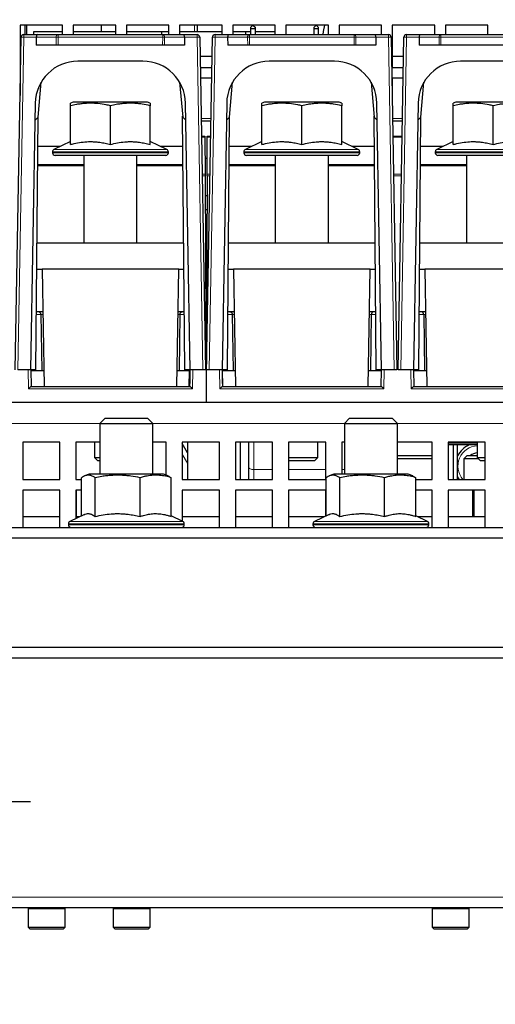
# Paper-space layout 'Blatt5' of a CAD drawing. Header units: millimetres. Extents: x 5 to 418, y 2 to 292.
# Tile 4 of 30: x 167 to 211, y 106 to 199. Entities that reach past the tile are written whole.
import ezdxf

# ---------------------------------------------------------------- set-up
doc = ezdxf.new("R2010")
doc.units = ezdxf.units.MM
doc.layers.add('SLD-0', color=7, linetype='Continuous')
doc.styles.add('SLDTEXTSTYLE1', font='TXT', dxfattribs={"width": 0.605})
doc.dimstyles.new('SLDDIMSTYLE6', dxfattribs={"dimtxt": 3.5, "dimasz": 3.302, "dimexe": 0, "dimexo": 0.0625, "dimgap": 0.875, "dimtad": 1, "dimlfac": 2, "dimrnd": 1e-09, "dimzin": 12, "dimdsep": 46, "dimtxsty": 'SLDTEXTSTYLE1', "dimsah": 1, "dimcen": 0.09, "dimadec": 0, "dimazin": 3, "dimtfac": 1, "dimtofl": 0, "dimtmove": 0, "dimatfit": 3, "dimfxl": 1, "dimfrac": 2, "dimtolj": 1, "dimtzin": 12, "dimarcsym": 0})

# ---------------------------------------------------------------- blocks, each defined once
blk = doc.blocks.new('_D_33')
at = {"layer": 'SLD-0', "color": 7}
for p, q in [((113.293, 145.918), (113.293, 87.596)), ((260.793, 125.168), (260.793, 87.596)), ((260.793, 88.596), (113.293, 88.596))]:
    blk.add_line(p, q, dxfattribs=at)
for points in [[(113.293, 88.596), (116.595, 88.088), (116.595, 89.104)], [(260.793, 88.596), (257.491, 89.104), (257.491, 88.088)]]:
    blk.add_solid(points, dxfattribs=at)
at = {"layer": 'SLD-0', "color": 7, "insert": (183.032, 93.108), "char_height": 3.5, "attachment_point": 1, "style": 'SLDTEXTSTYLE1'}
blk.add_mtext('295', dxfattribs=at)
blk = doc.blocks.new('_D_34')
at = {"layer": 'SLD-0', "color": 7}
for p, q in [((113.293, 153.905), (113.293, 269.669)), ((309.293, 153.905), (309.293, 269.669)), ((113.293, 268.669), (309.293, 268.669))]:
    blk.add_line(p, q, dxfattribs=at)
for points in [[(113.293, 268.669), (116.595, 268.161), (116.595, 269.177)], [(309.293, 268.669), (305.991, 269.177), (305.991, 268.161)]]:
    blk.add_solid(points, dxfattribs=at)
at = {"layer": 'SLD-0', "color": 7, "insert": (207.282, 273.18), "char_height": 3.5, "attachment_point": 1, "style": 'SLDTEXTSTYLE1'}
blk.add_mtext('392', dxfattribs=at)
blk = doc.blocks.new('_D_35')
at = {"layer": 'SLD-0', "color": 7}
for p, q in [((161.793, 119.168), (161.793, 95.182)), ((260.793, 119.168), (260.793, 95.182)), ((161.793, 96.182), (260.793, 96.182))]:
    blk.add_line(p, q, dxfattribs=at)
for points in [[(161.793, 96.182), (165.095, 95.674), (165.095, 96.69)], [(260.793, 96.182), (257.491, 96.69), (257.491, 95.674)]]:
    blk.add_solid(points, dxfattribs=at)
at = {"layer": 'SLD-0', "color": 7, "insert": (207.282, 100.694), "char_height": 3.5, "attachment_point": 1, "style": 'SLDTEXTSTYLE1'}
blk.add_mtext('198', dxfattribs=at)
blk = doc.blocks.new('SW_CENTERMARKSYMBOL_5')
at = {"layer": 'SLD-0', "color": 0}
for p, q in [((0, 3), (0, 6)), ((0, 0), (0, 1.5)), ((-3, 0), (-6, 0)), ((0, 0), (-1.5, 0)), ((0, 0), (0, -1.5)), ((0, 0), (1.5, 0)), ((3, 0), (6, 0)), ((0, -3), (0, -6))]:
    blk.add_line(p, q, dxfattribs=at)

psp = doc.layouts.new('Blatt5')

# ---------------------------------------------------------------- linework, layer by layer
at = {"color": 7, "linetype": 'Continuous', "lineweight": 25}
for p, q in [((170.7926, 198.1183), (166.7926, 198.1183)), ((166.7926, 198.1183), (166.7926, 194.1183)), ((167.2676, 197.2183), (167.2676, 198.1183)), ((167.4426, 197.2183), (167.4426, 198.1183)), ((170.7926, 197.2183), (170.7926, 198.1183)), ((175.7926, 198.1183), (171.7926, 198.1183)), ((171.7926, 198.1183), (171.7926, 197.2183)), ((174.4426, 197.5183), (174.4426, 198.1183)), ((175.7926, 197.2183), (175.7926, 198.1183)), ((180.7926, 198.1183), (176.7926, 198.1183)), ((176.7926, 198.1183), (176.7926, 197.2183)), ((180.7926, 197.2183), (180.7926, 198.1183)), ((185.7926, 198.1183), (181.7926, 198.1183)), ((181.7926, 198.1183), (181.7926, 197.2183)), ((183.4426, 198.1183), (183.4426, 197.5183)), ((185.7926, 197.2183), (185.7926, 198.1183)), ((190.7926, 198.1183), (186.7926, 198.1183)), ((186.7926, 198.1183), (186.7926, 197.2183)), ((188.6926, 198.1013), (188.4926, 197.9013)), ((188.6926, 198.1013), (188.8926, 197.9013)), ((190.7926, 197.2183), (190.7926, 198.1183)), ((195.7926, 198.1183), (191.7926, 198.1183)), ((191.7926, 198.1183), (191.7926, 197.2183)), ((194.4426, 197.9013), (194.6426, 198.1013)), ((194.6426, 198.1013), (194.8426, 197.9013)), ((195.7926, 197.2183), (195.7926, 198.1183)), ((200.7926, 198.1183), (196.7926, 198.1183)), ((196.7926, 198.1183), (196.7926, 197.2183)), ((200.7926, 197.2183), (200.7926, 198.1183)), ((205.7926, 198.1183), (201.7926, 198.1183)), ((201.7926, 198.1183), (201.7926, 194.1183)), ((205.7926, 197.2183), (205.7926, 198.1183)), ((210.7926, 198.1183), (206.7926, 198.1183)), ((206.7926, 198.1183), (206.7926, 197.2183)), ((210.7926, 197.2183), (210.7926, 198.1183)), ((167.1381, 197.2183), (168.4231, 197.2183)), ((168.0926, 197.2183), (168.0926, 197.5183)), ((168.0926, 197.5183), (170.7926, 197.5183)), ((168.4231, 197.2183), (170.3733, 197.2183)), ((170.3733, 197.2183), (180.2119, 197.2183)), ((171.7926, 197.5183), (175.7926, 197.5183)), ((176.7926, 197.5183), (180.0926, 197.5183)), ((180.0926, 197.5183), (180.7926, 197.5183)), ((180.0926, 197.5183), (180.0926, 197.2183)), ((180.2119, 197.2183), (182.1621, 197.2183)), ((181.7926, 197.5183), (185.7926, 197.5183)), ((182.1621, 197.2183), (183.4471, 197.2183)), ((185.1381, 197.2183), (186.4231, 197.2183)), ((186.4231, 197.2183), (188.3733, 197.2183)), ((186.7926, 197.5183), (188.0442, 197.5183)), ((188.0442, 197.2183), (188.0442, 197.5183)), ((188.0442, 197.5183), (188.4926, 197.5183)), ((188.3733, 197.2183), (198.2119, 197.2183)), ((188.4926, 197.7779), (188.4926, 197.9013)), ((188.4926, 197.7779), (188.8926, 197.7779)), ((188.4926, 197.2183), (188.4926, 197.7779)), ((188.8926, 197.9013), (188.8926, 197.7779)), ((188.8926, 197.7779), (188.8926, 197.2183)), ((188.8926, 197.5183), (190.7926, 197.5183)), ((194.4426, 197.7779), (194.4426, 197.9013)), ((194.4426, 197.7779), (194.8426, 197.7779)), ((194.4426, 197.2183), (194.4426, 197.7779)), ((194.8426, 197.9013), (194.8426, 197.7779)), ((194.8426, 197.7779), (194.8426, 197.2183)), ((198.2119, 197.2183), (200.1621, 197.2183)), ((200.1621, 197.2183), (201.4471, 197.2183)), ((203.1381, 197.2183), (204.4231, 197.2183)), ((204.4231, 197.2183), (206.3733, 197.2183)), ((206.3733, 197.2183), (216.2119, 197.2183)), ((166.3426, 165.7183), (166.8881, 196.9727)), ((168.3196, 196.964), (168.325, 196.2183)), ((170.2019, 196.2183), (168.325, 196.2183)), ((170.3787, 196.2183), (170.2019, 196.2183)), ((180.2065, 196.2183), (170.3787, 196.2183)), ((180.3833, 196.2183), (180.2065, 196.2183)), ((182.2602, 196.2183), (180.3833, 196.2183)), ((182.2656, 196.964), (182.2602, 196.2183)), ((183.697, 196.9727), (184.2426, 165.7183)), ((184.3426, 165.7183), (184.8881, 196.9727)), ((186.3196, 196.964), (186.325, 196.2183)), ((188.2019, 196.2183), (186.325, 196.2183)), ((188.3787, 196.2183), (188.2019, 196.2183)), ((198.2065, 196.2183), (188.3787, 196.2183)), ((198.3833, 196.2183), (198.2065, 196.2183)), ((200.2602, 196.2183), (198.3833, 196.2183)), ((200.2656, 196.964), (200.2602, 196.2183)), ((201.697, 196.9727), (202.2426, 165.7183)), ((202.3426, 165.7183), (202.8881, 196.9727)), ((204.3196, 196.964), (204.325, 196.2183)), ((206.2019, 196.2183), (204.325, 196.2183)), ((206.3787, 196.2183), (206.2019, 196.2183)), ((216.2065, 196.2183), (206.3787, 196.2183)), ((166.8566, 195.1683), (166.7926, 195.1683)), ((178.3556, 194.7183), (172.2296, 194.7183)), ((184.8566, 195.1683), (183.7285, 195.1683)), ((196.3556, 194.7183), (190.2296, 194.7183)), ((202.8566, 195.1683), (201.7926, 195.1683)), ((214.3556, 194.7183), (208.2296, 194.7183)), ((166.7926, 194.1183), (166.8383, 194.1183)), ((183.7469, 194.1183), (184.8383, 194.1183)), ((201.7926, 194.1183), (202.8383, 194.1183)), ((166.8209, 193.1183), (166.7926, 193.1183)), ((166.7926, 193.1183), (166.7926, 191.4988)), ((168.4942, 189.4683), (168.7809, 192.7447)), ((181.8043, 192.7447), (182.091, 189.4683)), ((184.8209, 193.1183), (183.7643, 193.1183)), ((186.4942, 189.4683), (186.7809, 192.7447)), ((199.8043, 192.7447), (200.091, 189.4683)), ((202.8209, 193.1183), (201.7926, 193.1183)), ((201.7926, 193.1183), (201.7926, 191.4988)), ((204.4942, 189.4683), (204.7809, 192.7447)), ((168.2302, 190.7881), (167.7926, 165.7183)), ((171.7926, 190.8683), (171.5426, 190.7683)), ((178.7926, 190.8683), (171.7926, 190.8683)), ((179.0426, 190.7683), (178.7926, 190.8683)), ((182.7926, 165.7183), (182.355, 190.7881)), ((186.2302, 190.7881), (185.7926, 165.7183)), ((189.7926, 190.8683), (189.5426, 190.7683)), ((196.7926, 190.8683), (189.7926, 190.8683)), ((197.0426, 190.7683), (196.7926, 190.8683)), ((200.7926, 165.7183), (200.355, 190.7881)), ((204.2302, 190.7881), (203.7926, 165.7183)), ((207.7926, 190.8683), (207.5426, 190.7683)), ((214.7926, 190.8683), (207.7926, 190.8683)), ((171.5426, 186.8905), (171.5426, 190.5363)), ((175.2926, 186.8905), (175.2926, 190.5363)), ((179.0426, 186.8905), (179.0426, 190.5363)), ((189.5426, 186.8905), (189.5426, 190.5363)), ((193.2926, 186.8905), (193.2926, 190.5363)), ((197.0426, 186.8905), (197.0426, 190.5363)), ((207.5426, 186.8905), (207.5426, 190.5363)), ((211.2926, 186.8905), (211.2926, 190.5363)), ((168.202, 189.1762), (168.4942, 189.4683)), ((168.2926, 165.7183), (168.5005, 189.54)), ((182.2926, 165.7183), (182.0847, 189.54)), ((182.091, 189.4683), (182.3831, 189.1762)), ((183.8341, 189.1183), (184.751, 189.1183)), ((186.202, 189.1762), (186.4942, 189.4683)), ((186.2926, 165.7183), (186.5005, 189.54)), ((200.2926, 165.7183), (200.0847, 189.54)), ((200.091, 189.4683), (200.3831, 189.1762)), ((201.8341, 189.1183), (202.751, 189.1183)), ((204.202, 189.1762), (204.4942, 189.4683)), ((204.2926, 165.7183), (204.5005, 189.54)), ((171.5426, 187.161), (169.9869, 186.4356)), ((180.5982, 186.4356), (179.0426, 187.161)), ((183.8594, 187.6683), (184.1835, 187.6683)), ((184.1835, 187.6683), (184.1838, 187.5951)), ((184.1838, 187.5951), (184.199, 184.1128)), ((184.3862, 184.1128), (184.4014, 187.5951)), ((184.4014, 187.5951), (184.4017, 187.6683)), ((184.4017, 187.6683), (184.7257, 187.6683)), ((189.5426, 187.161), (187.9869, 186.4356)), ((198.5982, 186.4356), (197.0426, 187.161)), ((201.8594, 187.6683), (202.7257, 187.6683)), ((207.5426, 187.161), (205.9869, 186.4356)), ((170.5932, 186.7183), (168.4759, 186.7183)), ((169.8426, 186.2091), (169.8426, 186.1183)), ((182.1093, 186.7183), (179.992, 186.7183)), ((180.7426, 186.1183), (180.7426, 186.2091)), ((188.5932, 186.7183), (186.4759, 186.7183)), ((187.8426, 186.2091), (187.8426, 186.1183)), ((200.1093, 186.7183), (197.992, 186.7183)), ((198.7426, 186.1183), (198.7426, 186.2091)), ((206.5932, 186.7183), (204.4759, 186.7183)), ((205.8426, 186.2091), (205.8426, 186.1183)), ((175.2926, 185.8683), (170.0926, 185.8683)), ((172.7926, 185.8683), (172.7926, 177.6683)), ((180.4926, 185.8683), (175.2926, 185.8683)), ((177.7926, 177.6683), (177.7926, 185.8683)), ((184.1924, 185.6183), (184.3927, 185.6183)), ((193.2926, 185.8683), (188.0926, 185.8683)), ((190.7926, 185.8683), (190.7926, 177.6683)), ((198.4926, 185.8683), (193.2926, 185.8683)), ((195.7926, 177.6683), (195.7926, 185.8683)), ((211.2926, 185.8683), (206.0926, 185.8683)), ((208.7926, 185.8683), (208.7926, 177.6683)), ((216.4926, 185.8683), (211.2926, 185.8683)), ((168.4601, 184.9183), (169.0425, 184.9183)), ((168.7926, 184.9683), (168.4606, 184.9683)), ((172.7926, 184.9683), (168.7926, 184.9683)), ((168.7926, 184.9183), (168.7935, 184.9683)), ((169.0425, 184.9183), (172.7926, 184.9183)), ((181.7926, 184.9683), (177.7926, 184.9683)), ((177.7926, 184.9183), (181.5426, 184.9183)), ((181.5426, 184.9183), (182.125, 184.9183)), ((181.7917, 184.9683), (181.7926, 184.9183)), ((182.1246, 184.9683), (181.7926, 184.9683)), ((184.199, 184.1128), (184.1998, 183.9404)), ((184.3854, 183.9404), (184.3862, 184.1128)), ((186.4601, 184.9183), (187.0425, 184.9183)), ((186.7926, 184.9683), (186.4606, 184.9683)), ((190.7926, 184.9683), (186.7926, 184.9683)), ((186.7926, 184.9183), (186.7935, 184.9683)), ((187.0425, 184.9183), (190.7926, 184.9183)), ((199.7926, 184.9683), (195.7926, 184.9683)), ((195.7926, 184.9183), (199.5426, 184.9183)), ((199.5426, 184.9183), (200.125, 184.9183)), ((199.7917, 184.9683), (199.7926, 184.9183)), ((200.1246, 184.9683), (199.7926, 184.9683)), ((204.4601, 184.9183), (205.0425, 184.9183)), ((204.7926, 184.9683), (204.4606, 184.9683)), ((208.7926, 184.9683), (204.7926, 184.9683)), ((204.7926, 184.9183), (204.7935, 184.9683)), ((205.0425, 184.9183), (208.7926, 184.9183)), ((184.1998, 183.9404), (184.2926, 162.6683)), ((184.3854, 183.9404), (184.2926, 162.6683)), ((184.2078, 182.0933), (184.3773, 182.0933)), ((184.3715, 180.7433), (184.2137, 180.7433)), ((184.3677, 179.8933), (184.2174, 179.8933)), ((184.2188, 179.5683), (184.3663, 179.5683)), ((168.3969, 177.6683), (182.1883, 177.6683)), ((186.3969, 177.6683), (200.1883, 177.6683)), ((204.3969, 177.6683), (218.1883, 177.6683)), ((168.3751, 175.1683), (168.8608, 175.1683)), ((181.7244, 175.1683), (168.8608, 175.1683)), ((168.8608, 175.1683), (169.0528, 164.1683)), ((181.5324, 164.1683), (181.7244, 175.1683)), ((181.7244, 175.1683), (182.2101, 175.1683)), ((186.3751, 175.1683), (186.8608, 175.1683)), ((199.7244, 175.1683), (186.8608, 175.1683)), ((186.8608, 175.1683), (187.0528, 164.1683)), ((199.5324, 164.1683), (199.7244, 175.1683)), ((199.7244, 175.1683), (200.2101, 175.1683)), ((204.3751, 175.1683), (204.8608, 175.1683)), ((217.7244, 175.1683), (204.8608, 175.1683)), ((204.8608, 175.1683), (205.0528, 164.1683)), ((168.9306, 171.1683), (168.3401, 171.1683)), ((182.245, 171.1683), (181.6546, 171.1683)), ((186.9306, 171.1683), (186.3401, 171.1683)), ((200.245, 171.1683), (199.6546, 171.1683)), ((204.9306, 171.1683), (204.3401, 171.1683)), ((168.7548, 170.9227), (168.836, 165.6683)), ((181.8303, 170.9227), (181.7492, 165.6683)), ((184.3293, 171.0874), (184.2559, 171.0874)), ((186.7548, 170.9227), (186.836, 165.6683)), ((199.8303, 170.9227), (199.7492, 165.6683)), ((204.7548, 170.9227), (204.836, 165.6683)), ((167.7926, 165.7183), (166.5927, 165.7183)), ((168.2926, 165.7183), (167.7926, 165.7183)), ((167.8007, 165.7183), (167.8278, 164.1683)), ((167.8016, 165.6683), (168.836, 165.6683)), ((168.836, 165.6683), (169.0266, 165.6683)), ((181.5586, 165.6683), (181.7492, 165.6683)), ((181.7492, 165.6683), (182.7402, 165.6683)), ((182.7926, 165.7183), (182.2926, 165.7183)), ((182.714, 164.1683), (182.7402, 165.6683)), ((182.7393, 165.7183), (182.7619, 164.4265)), ((182.7574, 164.1683), (182.7844, 165.7183)), ((183.9925, 165.7183), (182.7926, 165.7183)), ((184.2426, 165.7183), (183.9925, 165.7183)), ((184.5927, 165.7183), (184.3426, 165.7183)), ((185.7926, 165.7183), (184.5927, 165.7183)), ((186.2926, 165.7183), (185.7926, 165.7183)), ((185.8007, 165.7183), (185.8278, 164.1683)), ((185.8233, 164.4265), (185.8458, 165.7183)), ((185.845, 165.6683), (186.836, 165.6683)), ((185.8711, 164.1683), (185.845, 165.6683)), ((186.836, 165.6683), (187.0266, 165.6683)), ((199.5586, 165.6683), (199.7492, 165.6683)), ((199.7492, 165.6683), (200.7836, 165.6683)), ((200.7926, 165.7183), (200.2926, 165.7183)), ((200.7574, 164.1683), (200.7844, 165.7183)), ((201.9925, 165.7183), (200.7926, 165.7183)), ((202.2426, 165.7183), (201.9925, 165.7183)), ((202.5927, 165.7183), (202.3426, 165.7183)), ((203.7926, 165.7183), (202.5927, 165.7183)), ((204.2926, 165.7183), (203.7926, 165.7183)), ((203.8007, 165.7183), (203.8278, 164.1683)), ((203.8016, 165.6683), (204.836, 165.6683)), ((204.836, 165.6683), (205.0266, 165.6683)), ((167.8277, 164.1683), (182.7574, 164.1683)), ((185.8277, 164.1683), (200.7574, 164.1683)), ((203.8277, 164.1683), (218.7574, 164.1683)), ((130.2926, 162.6683), (184.2926, 162.6683)), ((184.2926, 162.6683), (238.2926, 162.6683)), ((174.7926, 161.1683), (174.2926, 160.6683)), ((174.7926, 161.1683), (178.7926, 161.1683)), ((179.2926, 160.6683), (178.7926, 161.1683)), ((197.7926, 161.1683), (197.2926, 160.6683)), ((197.7926, 161.1683), (201.7926, 161.1683)), ((202.2926, 160.6683), (201.7926, 161.1683)), ((174.2926, 160.6683), (174.2926, 155.9183)), ((174.2926, 160.6683), (179.2926, 160.6683)), ((179.2926, 155.9183), (179.2926, 160.6683)), ((197.2926, 160.6683), (197.2926, 155.9183)), ((197.2926, 160.6683), (202.2926, 160.6683)), ((202.2926, 155.9183), (202.2926, 160.6683)), ((170.5426, 158.9183), (167.0426, 158.9183)), ((167.0426, 158.9183), (167.0426, 155.4183)), ((170.5426, 155.4183), (170.5426, 158.9183)), ((174.2926, 158.9183), (172.0426, 158.9183)), ((172.0426, 158.9183), (172.0426, 155.4183)), ((173.7926, 158.9183), (173.7926, 157.4751)), ((180.5426, 158.9183), (179.2926, 158.9183)), ((180.5426, 155.8183), (180.5426, 158.9183)), ((185.5426, 158.9183), (182.0426, 158.9183)), ((182.0426, 158.9183), (182.0426, 155.4183)), ((182.5426, 157.9375), (182.0426, 158.8035)), ((182.5426, 158.9183), (182.5426, 155.4183)), ((185.5426, 155.4183), (185.5426, 158.9183)), ((190.5426, 158.9183), (187.0426, 158.9183)), ((187.0426, 158.9183), (187.0426, 155.4183)), ((187.5426, 155.4183), (187.5426, 158.9183)), ((188.2926, 158.9183), (188.2926, 156.5552)), ((190.5426, 155.4183), (190.5426, 158.9183)), ((195.5426, 158.9183), (192.0426, 158.9183)), ((192.0426, 158.9183), (192.0426, 155.4183)), ((194.7926, 157.4751), (194.7926, 158.9183)), ((195.5426, 155.4183), (195.5426, 158.9183)), ((197.2926, 158.9183), (197.0426, 158.9183)), ((197.0426, 158.9183), (197.0426, 155.9183)), ((205.5426, 158.9183), (202.2926, 158.9183)), ((205.5426, 155.4183), (205.5426, 158.9183)), ((210.5426, 158.9183), (207.0426, 158.9183)), ((207.0426, 158.9183), (207.0426, 155.4183)), ((209.7926, 158.8433), (207.0426, 158.8433)), ((209.7926, 158.6683), (207.0426, 158.6683)), ((207.5426, 158.9183), (207.5426, 158.8433)), ((207.5426, 158.6683), (207.5426, 155.4183)), ((207.9426, 158.8433), (207.9426, 158.9183)), ((207.9426, 155.4183), (207.9426, 158.6683)), ((209.7926, 158.9183), (209.7926, 157.4751)), ((210.5426, 155.4183), (210.5426, 158.9183)), ((173.7926, 157.4751), (174.0993, 157.1683)), ((173.7926, 157.4751), (174.03, 157.4751)), ((174.03, 157.4751), (174.2926, 157.4751)), ((192.03, 157.4751), (194.7926, 157.4751)), ((194.4858, 157.1683), (194.7926, 157.4751)), ((202.3426, 157.6683), (202.2926, 157.6183)), ((205.5426, 157.3683), (202.2926, 157.3683)), ((202.3426, 157.6683), (205.5426, 157.6683)), ((208.8426, 157.6683), (208.5426, 157.3683)), ((208.5426, 157.3683), (208.5426, 155.4183)), ((209.8993, 157.3683), (208.5426, 157.3683)), ((208.8426, 157.6683), (209.7926, 157.6683)), ((209.7926, 157.4751), (210.0993, 157.1683)), ((209.7926, 157.4751), (210.03, 157.4751)), ((210.03, 157.4751), (210.5426, 157.4751)), ((174.2882, 157.1683), (174.0993, 157.1683)), ((188.2926, 156.5552), (188.2926, 155.4183)), ((192.0426, 157.2251), (192.0993, 157.1683)), ((192.2882, 157.1683), (192.0993, 157.1683)), ((194.4858, 157.1683), (192.2882, 157.1683)), ((210.2882, 157.1683), (210.0993, 157.1683)), ((210.5426, 157.1683), (210.2882, 157.1683)), ((167.0426, 155.4183), (170.5426, 155.4183)), ((172.0426, 155.4183), (172.5681, 155.4183)), ((172.5681, 151.9898), (172.5681, 155.5863)), ((173.2926, 155.9183), (172.8639, 155.7469)), ((174.4197, 155.9183), (173.2926, 155.9183)), ((173.8569, 151.9405), (173.8569, 155.5863)), ((180.2926, 155.9183), (174.4197, 155.9183)), ((178.0814, 151.9405), (178.0814, 155.5863)), ((180.7212, 155.7469), (180.2926, 155.9183)), ((181.017, 151.9405), (181.017, 155.5863)), ((182.0426, 155.4183), (185.5426, 155.4183)), ((187.0426, 155.4183), (190.5426, 155.4183)), ((192.0426, 155.4183), (195.5426, 155.4183)), ((195.5681, 151.9898), (195.5681, 155.5863)), ((196.2926, 155.9183), (195.8639, 155.7469)), ((197.4197, 155.9183), (196.2926, 155.9183)), ((196.8569, 151.9405), (196.8569, 155.5863)), ((203.2926, 155.9183), (197.4197, 155.9183)), ((201.0814, 151.9405), (201.0814, 155.5863)), ((203.7212, 155.7469), (203.2926, 155.9183)), ((204.017, 151.9405), (204.017, 155.5863)), ((204.017, 155.4183), (205.5426, 155.4183)), ((207.0426, 155.4183), (210.5426, 155.4183)), ((208.1314, 155.392), (207.9426, 155.7049)), ((170.5426, 154.4183), (167.0426, 154.4183)), ((167.0426, 154.4183), (167.0426, 150.9183)), ((170.5426, 150.9183), (170.5426, 154.4183)), ((172.5681, 154.4183), (172.0426, 154.4183)), ((172.0426, 154.4183), (172.0426, 151.7447)), ((172.0641, 154.4183), (172.0641, 151.9183)), ((172.0641, 154.4183), (172.0641, 151.9183)), ((185.5426, 154.4183), (182.0426, 154.4183)), ((182.0426, 154.4183), (182.0426, 151.5116)), ((185.5426, 150.9183), (185.5426, 154.4183)), ((190.5426, 154.4183), (187.0426, 154.4183)), ((187.0426, 154.4183), (187.0426, 150.9183)), ((190.5426, 150.9183), (190.5426, 154.4183)), ((195.5426, 154.4183), (192.0426, 154.4183)), ((192.0426, 154.4183), (192.0426, 150.9183)), ((195.5426, 151.9779), (195.5426, 154.4183)), ((205.5426, 154.4183), (204.017, 154.4183)), ((205.5426, 150.9183), (205.5426, 154.4183)), ((210.5426, 154.4183), (207.0426, 154.4183)), ((207.0426, 154.4183), (207.0426, 150.9183)), ((209.3641, 151.9183), (209.3641, 154.4183)), ((209.3641, 151.9183), (209.3641, 154.4183)), ((209.4641, 154.4183), (209.4641, 151.9183)), ((209.4641, 154.4183), (209.4641, 151.9183)), ((210.5426, 150.9183), (210.5426, 154.4183)), ((170.5426, 151.9183), (167.0426, 151.9183)), ((172.8625, 152.1271), (171.4869, 151.4856)), ((172.4148, 151.9183), (172.0426, 151.9183)), ((182.0982, 151.4856), (181.017, 151.9898)), ((185.5426, 151.9183), (182.0426, 151.9183)), ((190.5426, 151.9183), (187.0426, 151.9183)), ((195.4148, 151.9183), (192.0426, 151.9183)), ((195.8625, 152.1271), (194.4869, 151.4856)), ((205.0982, 151.4856), (204.017, 151.9898)), ((205.5426, 151.9183), (204.1703, 151.9183)), ((210.5426, 151.9183), (207.0426, 151.9183)), ((155.7926, 150.9183), (211.2926, 150.9183)), ((171.3426, 151.2591), (171.3426, 151.1683)), ((182.0426, 150.9234), (182.0426, 150.9183)), ((182.2426, 151.1683), (182.2426, 151.2591)), ((194.3426, 151.2591), (194.3426, 151.1683)), ((205.2426, 151.1683), (205.2426, 151.2591)), ((211.2926, 150.9183), (266.7926, 150.9183)), ((272.7926, 149.9183), (149.7926, 149.9183)), ((126.0426, 139.6683), (296.5426, 139.6683)), ((126.0426, 138.6683), (296.5426, 138.6683)), ((287.0476, 115.1683), (135.5376, 115.1683)), ((167.5426, 115.1683), (167.5426, 115.0683)), ((167.5426, 115.0683), (167.5426, 113.3683)), ((171.0426, 115.0683), (171.0426, 115.1683)), ((171.0426, 113.3683), (171.0426, 115.0683)), ((175.5426, 115.1683), (175.5426, 115.0683)), ((175.5426, 115.0683), (175.5426, 113.3683)), ((179.0426, 115.0683), (179.0426, 115.1683)), ((179.0426, 113.3683), (179.0426, 115.0683)), ((205.5426, 115.1683), (205.5426, 115.0683)), ((205.5426, 115.0683), (205.5426, 113.3683)), ((209.0426, 115.0683), (209.0426, 115.1683)), ((209.0426, 113.3683), (209.0426, 115.0683)), ((167.5426, 113.3683), (167.7426, 113.1683)), ((167.5426, 113.3683), (171.0426, 113.3683)), ((170.8426, 113.1683), (167.7426, 113.1683)), ((170.8426, 113.1683), (171.0426, 113.3683)), ((175.5426, 113.3683), (175.7426, 113.1683)), ((175.5426, 113.3683), (179.0426, 113.3683)), ((178.8426, 113.1683), (175.7426, 113.1683)), ((178.8426, 113.1683), (179.0426, 113.3683)), ((205.5426, 113.3683), (205.7426, 113.1683)), ((205.5426, 113.3683), (209.0426, 113.3683)), ((208.8426, 113.1683), (205.7426, 113.1683)), ((208.8426, 113.1683), (209.0426, 113.3683))]:
    psp.add_line(p, q, dxfattribs=at)
at = {"color": 7, "linetype": 'Continuous', "lineweight": 18}
for p, q in [((183.1948, 197.5183), (183.1948, 198.1183)), ((167.1381, 196.964), (167.1381, 197.2183)), ((170.3733, 196.964), (170.3733, 197.2183)), ((180.2119, 196.964), (180.2119, 197.2183)), ((183.4471, 197.2183), (183.4471, 196.964)), ((185.1381, 196.964), (185.1381, 197.2183)), ((188.3733, 196.964), (188.3733, 197.2183)), ((198.2119, 196.964), (198.2119, 197.2183)), ((201.4471, 197.2183), (201.4471, 196.964)), ((203.1381, 196.964), (203.1381, 197.2183)), ((206.3733, 196.964), (206.3733, 197.2183)), ((167.1381, 196.964), (166.5927, 165.7183)), ((168.3196, 196.964), (167.1381, 196.964)), ((170.1965, 196.964), (168.3196, 196.964)), ((170.2019, 196.2183), (170.1965, 196.964)), ((180.2119, 196.964), (170.3733, 196.964)), ((170.3733, 196.964), (170.3787, 196.2183)), ((180.2065, 196.2183), (180.2119, 196.964)), ((180.3886, 196.964), (180.3833, 196.2183)), ((182.2656, 196.964), (180.3886, 196.964)), ((183.4471, 196.964), (182.2656, 196.964)), ((183.9925, 165.7183), (183.4471, 196.964)), ((185.1381, 196.964), (184.5927, 165.7183)), ((186.3196, 196.964), (185.1381, 196.964)), ((188.1965, 196.964), (186.3196, 196.964)), ((188.2019, 196.2183), (188.1965, 196.964)), ((198.2119, 196.964), (188.3733, 196.964)), ((188.3733, 196.964), (188.3787, 196.2183)), ((198.2065, 196.2183), (198.2119, 196.964)), ((198.3886, 196.964), (198.3833, 196.2183)), ((200.2656, 196.964), (198.3886, 196.964)), ((201.4471, 196.964), (200.2656, 196.964)), ((201.9925, 165.7183), (201.4471, 196.964)), ((203.1381, 196.964), (202.5927, 165.7183)), ((204.3196, 196.964), (203.1381, 196.964)), ((206.1965, 196.964), (204.3196, 196.964)), ((206.2019, 196.2183), (206.1965, 196.964)), ((216.2119, 196.964), (206.3733, 196.964)), ((206.3733, 196.964), (206.3787, 196.2183)), ((184.755, 189.3433), (183.8302, 189.3433)), ((202.755, 189.3433), (201.8302, 189.3433)), ((184.1838, 187.5951), (183.8607, 187.5951)), ((184.7244, 187.5951), (184.4014, 187.5951)), ((202.7244, 187.5951), (201.8607, 187.5951)), ((175.2926, 186.2091), (169.8426, 186.2091)), ((169.8426, 186.1183), (175.2926, 186.1183)), ((169.9869, 186.4356), (175.2926, 186.4356)), ((175.2926, 186.4356), (180.5982, 186.4356)), ((180.7426, 186.2091), (175.2926, 186.2091)), ((175.2926, 186.1183), (180.7426, 186.1183)), ((193.2926, 186.2091), (187.8426, 186.2091)), ((187.8426, 186.1183), (193.2926, 186.1183)), ((187.9869, 186.4356), (193.2926, 186.4356)), ((193.2926, 186.4356), (198.5982, 186.4356)), ((198.7426, 186.2091), (193.2926, 186.2091)), ((193.2926, 186.1183), (198.7426, 186.1183)), ((211.2926, 186.2091), (205.8426, 186.2091)), ((205.8426, 186.1183), (211.2926, 186.1183)), ((205.9869, 186.4356), (211.2926, 186.4356)), ((211.2926, 186.4356), (216.5982, 186.4356)), ((216.7426, 186.2091), (211.2926, 186.2091)), ((211.2926, 186.1183), (216.7426, 186.1183)), ((169.0434, 184.9683), (169.0425, 184.9183)), ((181.5426, 184.9183), (181.5418, 184.9683)), ((183.9215, 184.1128), (184.199, 184.1128)), ((184.3862, 184.1128), (184.6637, 184.1128)), ((187.0434, 184.9683), (187.0425, 184.9183)), ((199.5426, 184.9183), (199.5418, 184.9683)), ((201.9215, 184.1128), (202.6637, 184.1128)), ((205.0434, 184.9683), (205.0425, 184.9183)), ((184.1998, 183.9404), (183.9245, 183.9404)), ((184.6607, 183.9404), (184.3854, 183.9404)), ((202.6607, 183.9404), (201.9245, 183.9404)), ((184.3651, 179.2933), (184.22, 179.2933)), ((184.223, 178.6149), (184.3622, 178.6149)), ((184.2239, 178.4043), (184.3612, 178.4043)), ((168.7548, 170.9227), (168.338, 170.9227)), ((168.9349, 170.9227), (168.7548, 170.9227)), ((181.8303, 170.9227), (181.6503, 170.9227)), ((182.2472, 170.9227), (181.8303, 170.9227)), ((186.7548, 170.9227), (186.338, 170.9227)), ((186.9349, 170.9227), (186.7548, 170.9227)), ((199.8303, 170.9227), (199.6503, 170.9227)), ((200.2472, 170.9227), (199.8303, 170.9227)), ((204.7548, 170.9227), (204.338, 170.9227)), ((204.9349, 170.9227), (204.7548, 170.9227)), ((167.5821, 163.9227), (167.5508, 165.7183)), ((183.0344, 165.7183), (183.0031, 163.9227)), ((185.5821, 163.9227), (185.5508, 165.7183)), ((201.0344, 165.7183), (201.0031, 163.9227)), ((203.5821, 163.9227), (203.5508, 165.7183)), ((183.0031, 163.9227), (167.5821, 163.9227)), ((201.0031, 163.9227), (185.5821, 163.9227)), ((219.0031, 163.9227), (203.5821, 163.9227)), ((131.6926, 160.6683), (174.2926, 160.6683)), ((179.2926, 160.6683), (197.2926, 160.6683)), ((202.2926, 160.6683), (220.2926, 160.6683)), ((188.7926, 158.9183), (188.7926, 156.3439)), ((182.5426, 156.9375), (182.0426, 157.8035)), ((190.5426, 156.3439), (188.7926, 156.3439)), ((188.7926, 156.3439), (188.7926, 155.4183)), ((195.5426, 156.3439), (192.0426, 156.3439)), ((197.2926, 156.3439), (197.0426, 156.3439)), ((182.2426, 151.2591), (171.3426, 151.2591)), ((171.3426, 151.1683), (182.2426, 151.1683)), ((171.4869, 151.4856), (182.0982, 151.4856)), ((205.2426, 151.2591), (194.3426, 151.2591)), ((194.3426, 151.1683), (205.2426, 151.1683)), ((194.4869, 151.4856), (205.0982, 151.4856)), ((287.0476, 116.1683), (135.5376, 116.1683)), ((171.0426, 115.0683), (167.5426, 115.0683)), ((179.0426, 115.0683), (175.5426, 115.0683)), ((209.0426, 115.0683), (205.5426, 115.0683))]:
    psp.add_line(p, q, dxfattribs=at)
at = {"color": 7, "linetype": 'Continuous', "lineweight": 25, "flags": 128}
psp.add_lwpolyline([(195.3102, 197.2183), (195.341, 197.5128), (195.4533, 198.1183)], dxfattribs=at)
at = {"color": 7, "linetype": 'Continuous', "lineweight": 18, "flags": 128}
psp.add_lwpolyline([(188.7926, 156.3439), (188.695, 156.348), (188.6012, 156.36), (188.5148, 156.3795), (188.439, 156.4058), (188.3769, 156.4378), (188.3306, 156.4744), (188.3022, 156.514), (188.2926, 156.5552)], dxfattribs=at)
at = {"color": 7, "linetype": 'Continuous', "lineweight": 25}
for centre, radius, start, end in [((167.1381, 196.9683), 0.25, 90, 179), ((183.4471, 196.9683), 0.25, 1, 90), ((185.1381, 196.9683), 0.25, 90, 179), ((201.4471, 196.9683), 0.25, 1, 90), ((203.1381, 196.9683), 0.25, 90, 179), ((172.2296, 190.7183), 4, 90, 179), ((178.3556, 190.7183), 4, 1, 90), ((190.2296, 190.7183), 4, 90, 179), ((196.3556, 190.7183), 4, 1, 90), ((208.2296, 190.7183), 4, 90, 179), ((170.0926, 186.2091), 0.25, 115, 180), ((170.0926, 186.1183), 0.25, 180, 270), ((180.4926, 186.1183), 0.25, 270, 0), ((180.4926, 186.2091), 0.25, 0, 65), ((188.0926, 186.2091), 0.25, 115, 180), ((188.0926, 186.1183), 0.25, 180, 270), ((198.4926, 186.1183), 0.25, 270, 0), ((198.4926, 186.2091), 0.25, 0, 65), ((206.0926, 186.2091), 0.25, 115, 180), ((206.0926, 186.1183), 0.25, 180, 270), ((209.8926, 156.6683), 2.175, 113.141041, 153.708445), ((209.8926, 156.6683), 1.25, 94.588566, 126.869898), ((171.5926, 151.2591), 0.25, 115, 180), ((171.5926, 151.1683), 0.25, 180, 270), ((181.9926, 151.1683), 0.25, 270, 0), ((181.9926, 151.2591), 0.25, 0, 65), ((194.5926, 151.2591), 0.25, 115, 180), ((194.5926, 151.1683), 0.25, 180, 270), ((204.9926, 151.1683), 0.25, 270, 0), ((204.9926, 151.2591), 0.25, 0, 65), ((167.6426, 115.0683), 0.1, 90, 180), ((170.9426, 115.0683), 0.1, 0, 90), ((175.6426, 115.0683), 0.1, 90, 180), ((178.9426, 115.0683), 0.1, 0, 90), ((205.6426, 115.0683), 0.1, 90, 180), ((208.9426, 115.0683), 0.1, 0, 90)]:
    psp.add_arc(centre, radius, start, end, dxfattribs=at)
at = {"color": 7, "linetype": 'Continuous', "lineweight": 18}
for centre, radius, start, end in [((170.4185, 196.9983), 0.2246, 101.61673, 188.794568), ((180.1667, 196.9983), 0.2246, 351.205432, 78.38327), ((188.4185, 196.9983), 0.2246, 101.61673, 188.794568), ((198.1667, 196.9983), 0.2246, 351.205432, 78.38327), ((206.4185, 196.9983), 0.2246, 101.61673, 188.794568), ((167.1382, 200.5509), 3.587, 266.002642, 269.998576), ((170.2849, 207.6968), 10.7332, 269.528234, 270.471766), ((180.3003, 207.6968), 10.7332, 269.528234, 270.471766), ((183.447, 200.5509), 3.587, 270.001424, 273.997358), ((185.1382, 200.5509), 3.587, 266.002642, 269.998576), ((188.2849, 207.6968), 10.7332, 269.528234, 270.471766), ((198.3003, 207.6968), 10.7332, 269.528234, 270.471766), ((201.447, 200.5509), 3.587, 270.001424, 273.997358), ((203.1382, 200.5509), 3.587, 266.002642, 269.998576), ((206.2849, 207.6968), 10.7332, 269.528234, 270.471766), ((209.8926, 156.6683), 1.925, 92.977744, 220.492661)]:
    psp.add_arc(centre, radius, start, end, dxfattribs=at)
at = {"color": 7, "linetype": 'Continuous', "lineweight": 25}
for centre, major_axis, ratio, start_param, end_param in [((168.4231, 196.9683), (0, 0.25), 0.4142136, 0, 1.5882496), ((182.1621, 196.9683), (0, 0.25), 0.4142136, 4.6949357, 6.2831853), ((186.4231, 196.9683), (0, 0.25), 0.4142136, 0, 1.5882496), ((200.1621, 196.9683), (0, 0.25), 0.4142136, 4.6949357, 6.2831853), ((204.4231, 196.9683), (0, 0.25), 0.4142136, 0, 1.5882496), ((167.5821, 163.9183), (0.2457, 0.25), 0.0087255, 0.0085744, 1.5619174), ((183.0031, 163.9183), (-0.2457, 0.25), 0.0087255, 4.7212679, 6.274611), ((185.5821, 163.9183), (0.2457, 0.25), 0.0087255, 0.0085744, 1.5619174), ((201.0031, 163.9183), (-0.2457, 0.25), 0.0087255, 4.7212679, 6.274611), ((203.5821, 163.9183), (0.2457, 0.25), 0.0087255, 0.0085744, 1.5619174)]:
    psp.add_ellipse(centre, major_axis=major_axis, ratio=ratio, start_param=start_param, end_param=end_param, dxfattribs=at)
for points, knots in [([(175.2926, 190.5363), (175.1635, 190.5647), (174.7758, 190.6501), (174.2523, 190.7274), (173.7225, 190.7655), (173.3195, 190.7715), (172.9127, 190.7542), (172.5055, 190.7136), (172.0475, 190.6456), (171.7279, 190.5764), (171.5426, 190.5363)], [0, 0, 0, 0, 0.1043652, 0.3134641, 0.4185227, 0.5258403, 0.6334232, 0.7417563, 0.8503081, 1, 1, 1, 1]), ([(171.5426, 190.5363), (171.5426, 190.561), (171.5426, 190.6121), (171.5426, 190.6744), (171.5426, 190.7243), (171.5426, 190.7556), (171.5426, 190.7698), (171.5426, 190.767), (171.5426, 190.7665)], [0, 0, 0, 0, 0.179976, 0.3722088, 0.5646817, 0.7580235, 0.951722, 1, 1, 1, 1]), ([(179.0426, 190.5363), (178.7838, 190.591), (178.3954, 190.673), (177.871, 190.7368), (177.4725, 190.7656), (177.0695, 190.7715), (176.6627, 190.7542), (176.2555, 190.7136), (175.7975, 190.6456), (175.4779, 190.5764), (175.2926, 190.5363)], [0, 0, 0, 0, 0.2088203, 0.3134713, 0.4185288, 0.5258452, 0.633427, 0.741759, 0.8503097, 1, 1, 1, 1]), ([(179.0426, 190.7672), (179.0426, 190.7676), (179.0426, 190.7706), (179.0426, 190.7577), (179.0426, 190.7273), (179.0426, 190.6766), (179.0426, 190.6131), (179.0426, 190.561), (179.0426, 190.5363)], [0, 0, 0, 0, 0.0260624, 0.223648, 0.4216313, 0.6206784, 0.8200173, 1, 1, 1, 1]), ([(193.2926, 190.5363), (193.1635, 190.5647), (192.7758, 190.6501), (192.2523, 190.7274), (191.7225, 190.7655), (191.3195, 190.7715), (190.9127, 190.7542), (190.5055, 190.7136), (190.0475, 190.6456), (189.7279, 190.5764), (189.5426, 190.5363)], [0, 0, 0, 0, 0.1043652, 0.3134641, 0.4185227, 0.5258403, 0.6334232, 0.7417563, 0.8503081, 1, 1, 1, 1]), ([(189.5426, 190.5363), (189.5426, 190.561), (189.5426, 190.6121), (189.5426, 190.6744), (189.5426, 190.7243), (189.5426, 190.7556), (189.5426, 190.7698), (189.5426, 190.767), (189.5426, 190.7665)], [0, 0, 0, 0, 0.179976, 0.3722088, 0.5646817, 0.7580235, 0.951722, 1, 1, 1, 1]), ([(197.0426, 190.5363), (196.7838, 190.591), (196.3954, 190.673), (195.871, 190.7368), (195.4725, 190.7656), (195.0695, 190.7715), (194.6627, 190.7542), (194.2555, 190.7136), (193.7975, 190.6456), (193.4779, 190.5764), (193.2926, 190.5363)], [0, 0, 0, 0, 0.2088203, 0.3134713, 0.4185288, 0.5258452, 0.633427, 0.741759, 0.8503097, 1, 1, 1, 1]), ([(197.0426, 190.7672), (197.0426, 190.7676), (197.0426, 190.7706), (197.0426, 190.7577), (197.0426, 190.7273), (197.0426, 190.6766), (197.0426, 190.6131), (197.0426, 190.561), (197.0426, 190.5363)], [0, 0, 0, 0, 0.0260624, 0.223648, 0.4216313, 0.6206784, 0.8200173, 1, 1, 1, 1]), ([(211.2926, 190.5363), (211.1635, 190.5647), (210.7758, 190.6501), (210.2523, 190.7274), (209.7225, 190.7655), (209.3195, 190.7715), (208.9127, 190.7542), (208.5055, 190.7136), (208.0475, 190.6456), (207.7279, 190.5764), (207.5426, 190.5363)], [0, 0, 0, 0, 0.1043652, 0.3134641, 0.4185227, 0.5258403, 0.6334232, 0.7417563, 0.8503081, 1, 1, 1, 1]), ([(207.5426, 190.5363), (207.5426, 190.561), (207.5426, 190.6121), (207.5426, 190.6744), (207.5426, 190.7243), (207.5426, 190.7556), (207.5426, 190.7698), (207.5426, 190.767), (207.5426, 190.7665)], [0, 0, 0, 0, 0.179976, 0.3722088, 0.5646817, 0.7580235, 0.951722, 1, 1, 1, 1]), ([(215.0426, 190.5363), (214.7838, 190.591), (214.3954, 190.673), (213.871, 190.7368), (213.4725, 190.7656), (213.0695, 190.7715), (212.6627, 190.7542), (212.2555, 190.7136), (211.7975, 190.6456), (211.4779, 190.5764), (211.2926, 190.5363)], [0, 0, 0, 0, 0.2088203, 0.3134713, 0.4185288, 0.5258452, 0.633427, 0.741759, 0.8503097, 1, 1, 1, 1]), ([(171.5426, 186.8905), (171.6534, 186.9192), (171.9866, 187.0053), (172.5505, 187.1111), (173.1234, 187.1617), (173.587, 187.162), (173.9387, 187.142), (174.3418, 187.096), (174.7945, 187.017), (175.1264, 186.9327), (175.2926, 186.8905)], [0, 0, 0, 0, 0.0899729, 0.2704729, 0.4520337, 0.5444531, 0.6375579, 0.7308835, 0.8652301, 1, 1, 1, 1]), ([(175.2926, 186.8905), (175.515, 186.9459), (175.9608, 187.0568), (176.5285, 187.1345), (176.9879, 187.1617), (177.337, 187.162), (177.6887, 187.142), (178.0918, 187.096), (178.5445, 187.017), (178.8764, 186.9327), (179.0426, 186.8905)], [0, 0, 0, 0, 0.1801456, 0.3611401, 0.4520422, 0.5444602, 0.6375635, 0.7308877, 0.8652322, 1, 1, 1, 1]), ([(189.5426, 186.8905), (189.6534, 186.9192), (189.9866, 187.0053), (190.5505, 187.1111), (191.1234, 187.1617), (191.587, 187.162), (191.9387, 187.142), (192.3418, 187.096), (192.7945, 187.017), (193.1264, 186.9327), (193.2926, 186.8905)], [0, 0, 0, 0, 0.0899729, 0.2704729, 0.4520337, 0.5444531, 0.6375579, 0.7308835, 0.8652301, 1, 1, 1, 1]), ([(193.2926, 186.8905), (193.515, 186.9459), (193.9608, 187.0568), (194.5285, 187.1345), (194.9879, 187.1617), (195.337, 187.162), (195.6887, 187.142), (196.0918, 187.096), (196.5445, 187.017), (196.8764, 186.9327), (197.0426, 186.8905)], [0, 0, 0, 0, 0.1801456, 0.3611401, 0.4520422, 0.5444602, 0.6375635, 0.7308877, 0.8652322, 1, 1, 1, 1]), ([(207.5426, 186.8905), (207.6534, 186.9192), (207.9866, 187.0053), (208.5505, 187.1111), (209.1234, 187.1617), (209.587, 187.162), (209.9387, 187.142), (210.3418, 187.096), (210.7945, 187.017), (211.1264, 186.9327), (211.2926, 186.8905)], [0, 0, 0, 0, 0.0899729, 0.2704729, 0.4520337, 0.5444531, 0.6375579, 0.7308835, 0.8652301, 1, 1, 1, 1]), ([(211.2926, 186.8905), (211.515, 186.9459), (211.9608, 187.0568), (212.5285, 187.1345), (212.9879, 187.1617), (213.337, 187.162), (213.6887, 187.142), (214.0918, 187.096), (214.5445, 187.017), (214.8764, 186.9327), (215.0426, 186.8905)], [0, 0, 0, 0, 0.1801456, 0.3611401, 0.4520422, 0.5444602, 0.6375635, 0.7308877, 0.8652322, 1, 1, 1, 1]), ([(168.7548, 170.9227), (168.7528, 170.946), (168.7486, 170.9924), (168.7201, 171.0598), (168.6711, 171.1222), (168.6067, 171.1601), (168.5594, 171.1683), (168.5391, 171.1683), (168.5386, 171.1683)], [0, 0, 0, 0, 0.1542602, 0.307867, 0.5179162, 0.7913396, 0.9950185, 1, 1, 1, 1]), ([(181.8303, 170.9227), (181.8324, 170.946), (181.8365, 170.9924), (181.8651, 171.0598), (181.9141, 171.1222), (181.9785, 171.1601), (182.0257, 171.1683), (182.0461, 171.1683), (182.0466, 171.1683)], [0, 0, 0, 0, 0.1542602, 0.307867, 0.5179162, 0.7913396, 0.9950185, 1, 1, 1, 1]), ([(186.5386, 171.1683), (186.5391, 171.1683), (186.5594, 171.1683), (186.6067, 171.1601), (186.6711, 171.1222), (186.7201, 171.0598), (186.7486, 170.9924), (186.7528, 170.946), (186.7548, 170.9227)], [0, 0, 0, 0, 0.0049815, 0.2086604, 0.4820838, 0.692133, 0.8457398, 1, 1, 1, 1]), ([(200.0466, 171.1683), (200.0461, 171.1683), (200.0257, 171.1683), (199.9785, 171.1601), (199.9141, 171.1222), (199.8651, 171.0598), (199.8365, 170.9924), (199.8324, 170.946), (199.8303, 170.9227)], [0, 0, 0, 0, 0.0049815, 0.2086604, 0.4820838, 0.692133, 0.8457398, 1, 1, 1, 1]), ([(204.7548, 170.9227), (204.7528, 170.946), (204.7486, 170.9924), (204.7201, 171.0598), (204.6711, 171.1222), (204.6067, 171.1601), (204.5594, 171.1683), (204.5391, 171.1683), (204.5386, 171.1683)], [0, 0, 0, 0, 0.1542602, 0.307867, 0.5179162, 0.7913396, 0.9950185, 1, 1, 1, 1]), ([(173.8569, 155.5863), (173.8126, 155.6147), (173.6793, 155.7001), (173.4994, 155.7774), (173.3173, 155.8155), (173.1788, 155.8215), (173.039, 155.8042), (172.8991, 155.7636), (172.7417, 155.6956), (172.6318, 155.6264), (172.5681, 155.5863)], [0, 0, 0, 0, 0.1043652, 0.3134641, 0.4185227, 0.5258403, 0.6334232, 0.7417563, 0.8503081, 1, 1, 1, 1]), ([(178.0814, 155.5863), (177.7899, 155.641), (177.3523, 155.723), (176.7616, 155.7868), (176.3127, 155.8156), (175.8587, 155.8215), (175.4004, 155.8042), (174.9417, 155.7636), (174.4258, 155.6956), (174.0657, 155.6264), (173.8569, 155.5863)], [0, 0, 0, 0, 0.2088203, 0.3134713, 0.4185288, 0.5258452, 0.633427, 0.741759, 0.8503097, 1, 1, 1, 1]), ([(181.017, 155.5863), (180.9299, 155.611), (180.7498, 155.6621), (180.4747, 155.7244), (180.1917, 155.774), (179.9069, 155.8066), (179.6189, 155.821), (179.3285, 155.8159), (179.0359, 155.7912), (178.7435, 155.7475), (178.4246, 155.6821), (178.2047, 155.6207), (178.0814, 155.5863)], [0, 0, 0, 0, 0.0899804, 0.1860887, 0.2823171, 0.3789798, 0.4758209, 0.5745607, 0.6735044, 0.7730079, 0.87267, 1, 1, 1, 1]), ([(180.7206, 155.7452), (180.7557, 155.7309), (180.855, 155.6903), (180.9534, 155.6272), (181.017, 155.5863)], [0, 0, 0, 0, 0.3527941, 1, 1, 1, 1]), ([(196.8569, 155.5863), (196.8126, 155.6147), (196.6793, 155.7001), (196.4994, 155.7774), (196.3173, 155.8155), (196.1788, 155.8215), (196.039, 155.8042), (195.8991, 155.7636), (195.7417, 155.6956), (195.6318, 155.6264), (195.5681, 155.5863)], [0, 0, 0, 0, 0.1043652, 0.3134641, 0.4185227, 0.5258403, 0.6334232, 0.7417563, 0.8503081, 1, 1, 1, 1]), ([(201.0814, 155.5863), (200.7899, 155.641), (200.3523, 155.723), (199.7616, 155.7868), (199.3127, 155.8156), (198.8587, 155.8215), (198.4004, 155.8042), (197.9417, 155.7636), (197.4258, 155.6956), (197.0657, 155.6264), (196.8569, 155.5863)], [0, 0, 0, 0, 0.2088203, 0.3134713, 0.4185288, 0.5258452, 0.633427, 0.741759, 0.8503097, 1, 1, 1, 1]), ([(204.017, 155.5863), (203.9299, 155.611), (203.7498, 155.6621), (203.4747, 155.7244), (203.1917, 155.774), (202.9069, 155.8066), (202.6189, 155.821), (202.3285, 155.8159), (202.0359, 155.7912), (201.7435, 155.7475), (201.4246, 155.6821), (201.2047, 155.6207), (201.0814, 155.5863)], [0, 0, 0, 0, 0.0899804, 0.1860887, 0.2823171, 0.3789798, 0.4758209, 0.5745607, 0.6735044, 0.7730079, 0.87267, 1, 1, 1, 1]), ([(203.7206, 155.7452), (203.7557, 155.7309), (203.855, 155.6903), (203.9534, 155.6272), (204.017, 155.5863)], [0, 0, 0, 0, 0.3527941, 1, 1, 1, 1]), ([(172.8646, 152.1227), (172.8812, 152.1321), (172.9755, 152.1854), (173.1115, 152.21), (173.2707, 152.2124), (173.3916, 152.1919), (173.5302, 152.1461), (173.6858, 152.067), (173.7998, 151.9827), (173.8569, 151.9405)], [0, 0, 0, 0, 0.0505415, 0.28683767, 0.40711886, 0.528292, 0.64975268, 0.82460089, 1, 1, 1, 1]), ([(173.8569, 151.9405), (174.1075, 151.9959), (174.6097, 152.1068), (175.2492, 152.1845), (175.7667, 152.2117), (176.16, 152.212), (176.5562, 152.192), (177.0103, 152.146), (177.5203, 152.067), (177.8942, 151.9827), (178.0814, 151.9405)], [0, 0, 0, 0, 0.1801456, 0.3611401, 0.4520422, 0.5444602, 0.6375635, 0.7308877, 0.8652322, 1, 1, 1, 1]), ([(178.0814, 151.9405), (178.1883, 151.9755), (178.4558, 152.0631), (178.8086, 152.1439), (179.1371, 152.1909), (179.3868, 152.2103), (179.6389, 152.2129), (179.8931, 152.198), (180.1475, 152.166), (180.4203, 152.1142), (180.7107, 152.0411), (180.9149, 151.9741), (181.017, 151.9405)], [0, 0, 0, 0, 0.1108122, 0.2772101, 0.3608565, 0.444657, 0.5301525, 0.6158318, 0.7020388, 0.7884053, 0.8941091, 1, 1, 1, 1]), ([(195.8646, 152.1227), (195.8812, 152.1321), (195.9755, 152.1854), (196.1115, 152.21), (196.2707, 152.2124), (196.3916, 152.1919), (196.5302, 152.1461), (196.6858, 152.067), (196.7998, 151.9827), (196.8569, 151.9405)], [0, 0, 0, 0, 0.0505415, 0.2868377, 0.4071189, 0.528292, 0.6497527, 0.8246009, 1, 1, 1, 1]), ([(196.8569, 151.9405), (197.1075, 151.9959), (197.6097, 152.1068), (198.2492, 152.1845), (198.7667, 152.2117), (199.16, 152.212), (199.5562, 152.192), (200.0103, 152.146), (200.5203, 152.067), (200.8942, 151.9827), (201.0814, 151.9405)], [0, 0, 0, 0, 0.1801456, 0.3611401, 0.4520422, 0.5444602, 0.6375635, 0.7308877, 0.8652322, 1, 1, 1, 1]), ([(201.0814, 151.9405), (201.1883, 151.9755), (201.4558, 152.0631), (201.8086, 152.1439), (202.1371, 152.1909), (202.3868, 152.2103), (202.6389, 152.2129), (202.8931, 152.198), (203.1475, 152.166), (203.4203, 152.1142), (203.7107, 152.0411), (203.9149, 151.9741), (204.017, 151.9405)], [0, 0, 0, 0, 0.1108122, 0.2772101, 0.3608565, 0.444657, 0.5301525, 0.6158318, 0.7020388, 0.7884053, 0.8941091, 1, 1, 1, 1])]:
    psp.add_open_spline(points, degree=3, knots=knots, dxfattribs=at)

# ---------------------------------------------------------------- block references
at = {"layer": 'SLD-0', "color": 7}
psp.add_blockref('SW_CENTERMARKSYMBOL_5', (161.7926, 125.1683), dxfattribs=at)

# ---------------------------------------------------------------- dimensions: what is measured, and where the dimension line sits
for base, p1, p2, picture, middle in [((309.2926, 268.6687), (113.2926, 153.9048), (309.2926, 153.9048), '_D_34', (211.2926, 268.6687)), ((113.2926, 88.5959), (260.7926, 125.1683), (113.2926, 145.9183), '_D_33', (187.0426, 88.5959)), ((260.7926, 96.182), (161.7926, 119.1683), (260.7926, 119.1683), '_D_35', (211.2926, 96.182))]:
    dim = psp.add_linear_dim(base=base, p1=p1, p2=p2, dimstyle='SLDDIMSTYLE6', dxfattribs=at)
    dim.commit()
    dim.dimension.update_dxf_attribs({"geometry": picture, "text_midpoint": middle, "dimtype": 160})

doc.saveas('drawing.dxf')
